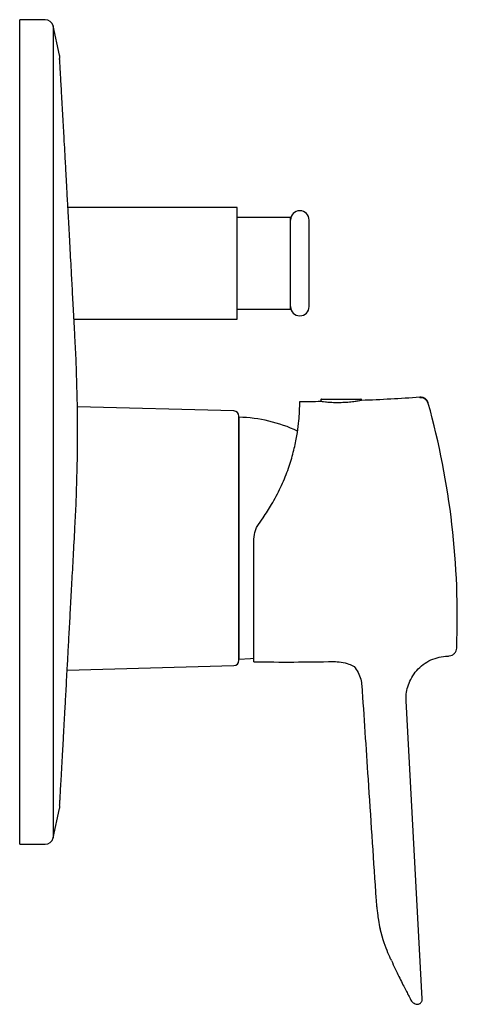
# Model space of a CAD drawing. Header units: millimetres. Extents: x 4090.681 to 4090.763, y 1719.911 to 1720.096.
import ezdxf

# ---------------------------------------------------------------- set-up
doc = ezdxf.new("R2010")
doc.units = ezdxf.units.MM
doc.layers.add('SANINDUSA', color=3, linetype='Continuous')

msp = doc.modelspace()

# ---------------------------------------------------------------- linework, layer by layer
at = {"layer": 'SANINDUSA'}
for p, q in [((4090.68587981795, 1720.09648339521), (4090.681069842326, 1720.09648339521)), ((4090.681069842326, 1719.941483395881), (4090.681069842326, 1720.09648339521)), ((4090.687341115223, 1720.095321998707), (4090.687341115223, 1719.942644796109)), ((4090.688549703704, 1720.089788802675), (4090.687342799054, 1720.095301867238)), ((4090.721969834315, 1720.061183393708), (4090.690137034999, 1720.061183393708)), ((4090.721969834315, 1720.040183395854), (4090.721969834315, 1720.061183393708)), ((4090.731969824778, 1720.059283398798), (4090.721969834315, 1720.059283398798)), ((4090.731969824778, 1720.042083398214), (4090.731969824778, 1720.059283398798)), ((4090.721969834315, 1720.042083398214), (4090.731969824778, 1720.042083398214)), ((4090.691278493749, 1720.040183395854), (4090.721969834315, 1720.040183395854)), ((4090.721296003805, 1720.022922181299), (4090.691918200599, 1720.023691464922)), ((4090.737689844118, 1720.025063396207), (4090.737689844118, 1720.02474499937)), ((4090.73778983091, 1720.025163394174), (4090.740582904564, 1720.025163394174)), ((4090.740582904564, 1720.025163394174), (4090.745189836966, 1720.025163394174)), ((4090.745289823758, 1720.024960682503), (4090.745289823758, 1720.025063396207)), ((4090.757849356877, 1720.024328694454), (4090.757846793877, 1720.024350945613)), ((4090.722269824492, 1720.021733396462), (4090.722269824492, 1720.010418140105)), ((4090.722269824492, 1720.010418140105), (4090.722269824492, 1719.976233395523)), ((4090.689997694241, 1719.974225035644), (4090.721296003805, 1719.975044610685)), ((4090.756737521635, 1719.912412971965), (4090.753698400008, 1719.968400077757)), ((4090.687343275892, 1719.942700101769), (4090.688553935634, 1719.948177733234)), ((4090.681069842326, 1719.941483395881), (4090.68587981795, 1719.941483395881)), ((4090.749362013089, 1719.923465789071), (4090.748793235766, 1719.925562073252))]:
    msp.add_line(p, q, dxfattribs=at)
at = {"layer": 'SANINDUSA', "flags": 128}
msp.add_lwpolyline([(4090.722269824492, 1719.976233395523), (4090.724422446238, 1719.97636520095), (4090.725095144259, 1719.976441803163)], dxfattribs=at)
at = {"layer": 'SANINDUSA'}
for centre, radius, start, end in [((4090.685879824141, 1720.094983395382), 0.001500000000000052, 13.04600033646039, 90), ((4090.733719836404, 1720.058803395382), 0.001750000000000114, 0, 180), ((4090.733719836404, 1720.042563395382), 0.001750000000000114, 180, 0), ((4090.357889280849, 1720.018983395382), 0.3340620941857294, 356.897285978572, 3.10261150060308), ((4090.731099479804, 1720.390976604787), 0.3662908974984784, 272.2202327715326, 273.9427876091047), ((4090.756407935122, 1720.023924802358), 0.001496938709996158, 15.65308281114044, 94.09619375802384), ((4090.731099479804, 1720.390976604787), 0.3662908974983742, 270.4067080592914, 271.0309292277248), ((4090.737789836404, 1720.025063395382), 0.0001000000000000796, 90, 180), ((4090.745189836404, 1720.025063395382), 0.0001000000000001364, 0, 90), ((4090.612248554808, 1719.984150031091), 0.1510625, 357.823227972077, 15.43270913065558), ((4090.721269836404, 1720.021922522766), 0.001000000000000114, 0, 88.50000000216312), ((4090.721689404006, 1719.994609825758), 0.02712977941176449, 64.69424203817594, 88.77408276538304), ((4090.721269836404, 1719.976044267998), 0.001000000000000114, 271.4999999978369, 0), ((4090.731099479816, 1720.390976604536), 0.4152506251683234, 269.1702289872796, 271.23335603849), ((4090.731099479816, 1720.390976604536), 0.4152506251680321, 274.1442295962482, 274.2412499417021), ((4090.685879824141, 1719.942983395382), 0.001500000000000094, 270, 346.9539996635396)]:
    msp.add_arc(centre, radius, start, end, dxfattribs=at)
for points, knots in [([(4090.688560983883, 1720.089130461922), (4090.688581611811, 1720.089241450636), (4090.688622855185, 1720.089463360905), (4090.688589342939, 1720.089686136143), (4090.688572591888, 1720.089797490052)], [0, 0, 0, 0, 0.5001513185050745, 0.9999999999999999, 0.9999999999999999, 0.9999999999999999, 0.9999999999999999]), ([(4090.691447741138, 1720.037063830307), (4090.691364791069, 1720.038592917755), (4090.691203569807, 1720.041564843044), (4090.690970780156, 1720.045852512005), (4090.690724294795, 1720.050388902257), (4090.690473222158, 1720.05500677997), (4090.690240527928, 1720.059282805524), (4090.690056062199, 1720.062670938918), (4090.689912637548, 1720.065303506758), (4090.68979228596, 1720.067511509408), (4090.689687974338, 1720.069426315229), (4090.689576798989, 1720.071459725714), (4090.689446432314, 1720.07382873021), (4090.689293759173, 1720.076587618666), (4090.689132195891, 1720.079485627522), (4090.688990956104, 1720.081996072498), (4090.688872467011, 1720.084078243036), (4090.688776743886, 1720.085738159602), (4090.688692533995, 1720.087168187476), (4090.688625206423, 1720.088268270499), (4090.688577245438, 1720.08899621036), (4090.688566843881, 1720.089071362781), (4090.688561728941, 1720.089108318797)], [0, 0, 0, 0, 0.05617397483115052, 0.1091794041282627, 0.1587015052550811, 0.2264341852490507, 0.2864862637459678, 0.329058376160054, 0.3667091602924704, 0.3994208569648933, 0.4271971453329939, 0.4547241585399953, 0.4961725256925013, 0.5454347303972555, 0.6025149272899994, 0.6674314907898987, 0.7150645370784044, 0.7661590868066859, 0.820705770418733, 0.8788234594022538, 0.9404117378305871, 1, 1, 1, 1]), ([(4090.735469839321, 1720.042563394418), (4090.735469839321, 1720.042589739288), (4090.735469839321, 1720.042644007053), (4090.735469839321, 1720.043095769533), (4090.735469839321, 1720.043844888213), (4090.735469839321, 1720.044901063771), (4090.735469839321, 1720.046199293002), (4090.735469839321, 1720.047654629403), (4090.735469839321, 1720.049167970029), (4090.735469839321, 1720.050683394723), (4090.735469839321, 1720.052198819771), (4090.735469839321, 1720.053712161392), (4090.735469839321, 1720.055167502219), (4090.735469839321, 1720.056465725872), (4090.735469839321, 1720.057521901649), (4090.735469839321, 1720.058271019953), (4090.735469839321, 1720.058722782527), (4090.735469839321, 1720.05877705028), (4090.735469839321, 1720.058803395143)], [0, 0, 0, 0, 0.05825802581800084, 0.1200056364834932, 0.1843203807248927, 0.2499999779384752, 0.3156796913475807, 0.3799943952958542, 0.4417419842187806, 0.49999998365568, 0.5582579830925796, 0.620005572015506, 0.6843205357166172, 0.7500000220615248, 0.8156796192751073, 0.8799943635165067, 0.9417419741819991, 1, 1, 1, 1]), ([(4090.691443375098, 1720.037063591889), (4090.691457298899, 1720.037064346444), (4090.691475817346, 1720.037065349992), (4090.691448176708, 1720.03706385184), (4090.691441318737, 1720.03706348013)], [0, 0, 0, 0, 0.7518881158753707, 1, 1, 1, 1]), ([(4090.75628574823, 1720.025552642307), (4090.756286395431, 1720.025547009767), (4090.756287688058, 1720.025535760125), (4090.756296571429, 1720.02545716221), (4090.756301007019, 1720.025417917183)], [0, 0, 0, 0, 0.5006861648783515, 0.9999999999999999, 0.9999999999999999, 0.9999999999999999, 0.9999999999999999]), ([(4090.757836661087, 1720.024438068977), (4090.757776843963, 1720.024593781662), (4090.757653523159, 1720.024914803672), (4090.757273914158, 1720.025284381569), (4090.75679884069, 1720.025519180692), (4090.756454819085, 1720.025528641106), (4090.756287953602, 1720.025533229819)], [0, 0, 0, 0, 0.2425266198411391, 0.5000002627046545, 0.7574783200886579, 1, 1, 1, 1]), ([(4090.728398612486, 1720.005313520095), (4090.728991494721, 1720.006387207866), (4090.730177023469, 1720.008534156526), (4090.731492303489, 1720.011778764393), (4090.732451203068, 1720.014868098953), (4090.733079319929, 1720.017678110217), (4090.733440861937, 1720.02008626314), (4090.733623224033, 1720.022087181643), (4090.733691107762, 1720.023570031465), (4090.733699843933, 1720.024522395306), (4090.733699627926, 1720.024638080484), (4090.733699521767, 1720.024694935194)], [0, 0, 0, 0, 0.1101606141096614, 0.2202774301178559, 0.3305550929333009, 0.4408535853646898, 0.5494592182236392, 0.6580931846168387, 0.7733465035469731, 0.8886087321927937, 1, 1, 1, 1]), ([(4090.737689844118, 1720.02474499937), (4090.73773147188, 1720.024739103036), (4090.737814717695, 1720.024727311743), (4090.738463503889, 1720.024647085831), (4090.739421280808, 1720.024563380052), (4090.740493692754, 1720.02452203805), (4090.741628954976, 1720.024532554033), (4090.742765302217, 1720.024597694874), (4090.743898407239, 1720.024725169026), (4090.744760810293, 1720.024860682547), (4090.745223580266, 1720.02494774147), (4090.745270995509, 1720.0249570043), (4090.745289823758, 1720.024960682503)], [0, 0, 0, 0, 0.1066197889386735, 0.213214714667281, 0.3204427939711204, 0.4279094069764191, 0.4995026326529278, 0.6062203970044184, 0.7128934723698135, 0.8206463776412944, 0.9287799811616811, 1, 1, 1, 1]), ([(4090.722269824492, 1719.976086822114), (4090.722269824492, 1719.976078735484), (4090.722269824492, 1719.976054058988), (4090.722269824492, 1719.976399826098), (4090.722269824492, 1719.977065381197), (4090.722269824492, 1719.977977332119), (4090.722269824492, 1719.979031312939), (4090.722269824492, 1719.980300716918), (4090.722269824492, 1719.981779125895), (4090.722269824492, 1719.9834390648), (4090.722269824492, 1719.985253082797), (4090.722269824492, 1719.987195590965), (4090.722269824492, 1719.989436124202), (4090.722269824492, 1719.991976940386), (4090.722269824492, 1719.994778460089), (4090.722269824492, 1719.997589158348), (4090.722269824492, 1720.000420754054), (4090.722269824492, 1720.003286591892), (4090.722269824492, 1720.005929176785), (4090.722269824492, 1720.008296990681), (4090.722269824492, 1720.010382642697), (4090.722269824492, 1720.012364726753), (4090.722269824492, 1720.014217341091), (4090.722269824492, 1720.015909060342), (4090.722269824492, 1720.017408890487), (4090.722269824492, 1720.018708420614), (4090.722269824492, 1720.01989644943), (4090.722269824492, 1720.020895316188), (4090.722269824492, 1720.021582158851), (4090.722269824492, 1720.021912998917), (4090.722269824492, 1720.021888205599), (4090.722269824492, 1720.021879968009)], [0, 0, 0, 0, 0.01950677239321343, 0.05952526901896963, 0.1006642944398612, 0.1328318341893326, 0.1649920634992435, 0.1978440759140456, 0.2306886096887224, 0.2635406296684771, 0.2963851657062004, 0.3285527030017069, 0.3607129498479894, 0.4018584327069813, 0.4418770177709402, 0.4806886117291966, 0.5195067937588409, 0.5595252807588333, 0.6006642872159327, 0.632831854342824, 0.6649920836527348, 0.6978440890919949, 0.7306886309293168, 0.7635406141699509, 0.7963851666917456, 0.8285527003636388, 0.860712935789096, 0.901858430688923, 0.9418770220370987, 0.9806886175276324, 1, 1, 1, 1]), ([(4090.72567134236, 1720.00119707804), (4090.726061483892, 1720.0017379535), (4090.727030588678, 1720.003081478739), (4090.727886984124, 1720.004478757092), (4090.728398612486, 1720.005313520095)], [0, 0, 0, 0, 0.4025793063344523, 1, 1, 1, 1]), ([(4090.688563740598, 1719.948846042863), (4090.688568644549, 1719.948872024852), (4090.688578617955, 1719.948924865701), (4090.688616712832, 1719.949459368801), (4090.688675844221, 1719.950383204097), (4090.688760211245, 1719.951788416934), (4090.688863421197, 1719.953573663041), (4090.688962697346, 1719.955323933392), (4090.689051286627, 1719.956905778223), (4090.689134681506, 1719.958408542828), (4090.689213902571, 1719.95985139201), (4090.689305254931, 1719.961527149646), (4090.689424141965, 1719.963704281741), (4090.689583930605, 1719.966633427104), (4090.689783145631, 1719.97028685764), (4090.689994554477, 1719.974166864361), (4090.690208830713, 1719.978101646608), (4090.690416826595, 1719.98192343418), (4090.690645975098, 1719.986137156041), (4090.690895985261, 1719.990737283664), (4090.69116558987, 1719.995701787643), (4090.691352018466, 1719.999138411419), (4090.691447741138, 1720.000902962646)], [0, 0, 0, 0, 0.0510199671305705, 0.1037618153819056, 0.1532392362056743, 0.220911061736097, 0.2808955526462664, 0.3234245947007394, 0.3611164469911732, 0.3939175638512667, 0.4217433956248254, 0.4492287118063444, 0.4906198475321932, 0.5398809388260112, 0.5971250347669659, 0.662229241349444, 0.7098982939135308, 0.7609946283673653, 0.8155530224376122, 0.8735984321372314, 0.9350984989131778, 1, 1, 1, 1]), ([(4090.691441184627, 1720.000903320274), (4090.691448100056, 1720.000902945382), (4090.691475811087, 1720.000901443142), (4090.691457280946, 1720.000902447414), (4090.691443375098, 1720.000903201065)], [0, 0, 0, 0, 0.2495551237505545, 1, 1, 1, 1]), ([(4090.725085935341, 1719.998849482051), (4090.725133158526, 1719.999405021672), (4090.725202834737, 1720.000224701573), (4090.725557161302, 1720.000960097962), (4090.72567134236, 1720.00119707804)], [0, 0, 0, 0, 0.6777519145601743, 1, 1, 1, 1]), ([(4090.725085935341, 1719.975769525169), (4090.725085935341, 1719.975786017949), (4090.725085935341, 1719.975835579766), (4090.725085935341, 1719.9764098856), (4090.725085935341, 1719.977721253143), (4090.725085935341, 1719.97967783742), (4090.725085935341, 1719.982192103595), (4090.725085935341, 1719.985251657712), (4090.725085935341, 1719.988722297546), (4090.725085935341, 1719.992553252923), (4090.725085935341, 1719.995970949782), (4090.725085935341, 1719.998105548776), (4090.725085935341, 1719.998849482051)], [0, 0, 0, 0, 0.0540568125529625, 0.1624440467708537, 0.2738815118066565, 0.3822689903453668, 0.4937093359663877, 0.6036062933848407, 0.7166940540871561, 0.8265233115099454, 0.9395412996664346, 1, 1, 1, 1]), ([(4090.761807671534, 1719.976882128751), (4090.761981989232, 1719.97691320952), (4090.762342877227, 1719.976977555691), (4090.762799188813, 1719.977313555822), (4090.763119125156, 1719.977781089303), (4090.76317074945, 1719.978143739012), (4090.763195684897, 1719.978318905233)], [0, 0, 0, 0, 0.2415118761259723, 0.4999993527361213, 0.7584908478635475, 1, 1, 1, 1]), ([(4090.740037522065, 1719.97582218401), (4090.74051628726, 1719.975805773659), (4090.741501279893, 1719.975772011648), (4090.742828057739, 1719.975442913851), (4090.743601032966, 1719.975040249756), (4090.743924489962, 1719.974871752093), (4090.743926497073, 1719.974870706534), (4090.743928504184, 1719.974869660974), (4090.743930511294, 1719.974868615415)], [0, 0, 0, 0, 0.3548365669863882, 0.730026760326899, 1, 1, 1, 1.001675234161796, 1.001675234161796, 1.001675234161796, 1.001675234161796]), ([(4090.753698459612, 1719.968399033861), (4090.753695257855, 1719.968828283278), (4090.753688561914, 1719.969725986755), (4090.753973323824, 1719.971106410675), (4090.754525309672, 1719.97251227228), (4090.75539018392, 1719.973856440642), (4090.756547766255, 1719.975040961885), (4090.757945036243, 1719.975965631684), (4090.759488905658, 1719.976598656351), (4090.760574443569, 1719.976741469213), (4090.761108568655, 1719.97681173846)], [0, 0, 0, 0, 0.1036184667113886, 0.2167007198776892, 0.3384154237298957, 0.4671839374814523, 0.6006849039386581, 0.7360347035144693, 0.8701192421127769, 1, 1, 1, 1]), ([(4090.743930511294, 1719.974868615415), (4090.744215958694, 1719.974535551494), (4090.744714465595, 1719.973769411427), (4090.745219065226, 1719.972520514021), (4090.745323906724, 1719.971676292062), (4090.745374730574, 1719.971267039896)], [0.2611689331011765, 0.2611689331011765, 0.2611689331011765, 0.2611689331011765, 0.5133886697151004, 0.7641061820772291, 1, 1, 1, 1]), ([(4090.745369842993, 1719.971341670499), (4090.745757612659, 1719.965470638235), (4090.746613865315, 1719.952506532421), (4090.747470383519, 1719.939543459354), (4090.747939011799, 1719.932450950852)], [0, 0, 0, 0, 0.4528682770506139, 1, 1, 1, 1]), ([(4090.745369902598, 1719.971341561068), (4090.745757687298, 1719.965470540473), (4090.746613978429, 1719.952506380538), (4090.747470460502, 1719.939543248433), (4090.747939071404, 1719.932450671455)], [0, 0, 0, 0, 0.4528654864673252, 1, 1, 1, 1]), ([(4090.688572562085, 1719.948168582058), (4090.688589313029, 1719.948279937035), (4090.688622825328, 1719.948502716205), (4090.688581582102, 1719.948724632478), (4090.688560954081, 1719.948835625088)], [0, 0, 0, 0, 0.4998446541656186, 0.9999999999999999, 0.9999999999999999, 0.9999999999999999, 0.9999999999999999]), ([(4090.747939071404, 1719.932450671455), (4090.74797244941, 1719.931975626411), (4090.748030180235, 1719.931153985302), (4090.748125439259, 1719.930104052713), (4090.748215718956, 1719.929235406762), (4090.748328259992, 1719.928293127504), (4090.748504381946, 1719.92703300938), (4090.748688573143, 1719.926095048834), (4090.748793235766, 1719.925562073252)], [0, 0, 0, 0, 0.2037297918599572, 0.3523724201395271, 0.4511154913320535, 0.5780464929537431, 0.7602341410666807, 0.9999999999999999, 0.9999999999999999, 0.9999999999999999, 0.9999999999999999]), ([(4090.750924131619, 1719.919607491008), (4090.75087681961, 1719.919717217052), (4090.750609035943, 1719.920338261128), (4090.750060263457, 1719.92154997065), (4090.749609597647, 1719.922786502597), (4090.749362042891, 1719.923465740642)], [0, 0, 0, 0, 0.0881867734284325, 0.4991328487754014, 0.9999999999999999, 0.9999999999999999, 0.9999999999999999, 0.9999999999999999]), ([(4090.750924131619, 1719.919607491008), (4090.751167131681, 1719.919080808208), (4090.751651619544, 1719.918030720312), (4090.752338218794, 1719.916603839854), (4090.752969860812, 1719.915324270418), (4090.753526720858, 1719.91422517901), (4090.753989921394, 1719.913329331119), (4090.754336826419, 1719.912669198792), (4090.754562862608, 1719.912243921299), (4090.754591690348, 1719.91218995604), (4090.754606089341, 1719.91216300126)], [0, 0, 0, 0, 0.1256148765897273, 0.2504480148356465, 0.3761925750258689, 0.5006544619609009, 0.625244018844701, 0.7504800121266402, 0.8753687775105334, 0.9999999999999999, 0.9999999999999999, 0.9999999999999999, 0.9999999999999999]), ([(4090.754606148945, 1719.912162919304), (4090.754681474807, 1719.912045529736), (4090.754835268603, 1719.911805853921), (4090.755183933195, 1719.911546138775), (4090.755548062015, 1719.911398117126), (4090.755789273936, 1719.911379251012), (4090.755887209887, 1719.91137519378)], [0, 0, 0, 0, 0.2448938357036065, 0.5000029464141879, 0.7550993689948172, 0.9275812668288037, 0.9275812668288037, 0.9275812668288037, 0.9275812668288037]), ([(4090.755887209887, 1719.91137519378), (4090.75598019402, 1719.911391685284), (4090.756137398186, 1719.911427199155), (4090.756335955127, 1719.91154782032), (4090.756488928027, 1719.911685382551), (4090.756609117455, 1719.91185234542), (4090.756720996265, 1719.912091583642), (4090.756731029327, 1719.912285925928), (4090.756737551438, 1719.912412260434)], [0.06017331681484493, 0.06017331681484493, 0.06017331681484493, 0.06017331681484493, 0.2394508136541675, 0.3683639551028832, 0.5000018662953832, 0.631638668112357, 0.7605423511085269, 0.9999999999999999, 0.9999999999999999, 0.9999999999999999, 0.9999999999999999])]:
    msp.add_open_spline(points, degree=3, knots=knots, dxfattribs=at)

doc.saveas('drawing.dxf')
